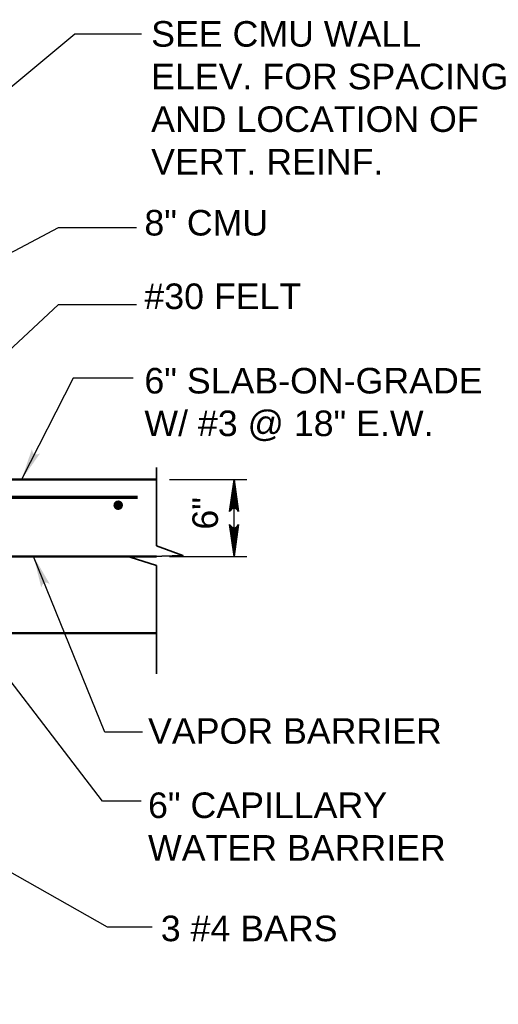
# Model space of a CAD drawing. Extents: x -312 to 328, y -156 to 292.
# Tile 21 of 89: x -216 to -179, y 176 to 253. Entities that reach past the tile are written whole.
import ezdxf

# ---------------------------------------------------------------- set-up
doc = ezdxf.new("R2010")
doc.units = 0
doc.header["$MEASUREMENT"] = 0
for name, color, linetype, lineweight in [('Level 1', 253, 'Continuous', 18), ('S-Anno-Brkl', 2, 'Continuous', 35), ('S-Anno-Dims', 33, 'Continuous', 35), ('S-Anno-Text', 53, 'Continuous', 25), ('S-Sect-Conc', 6, 'Continuous', 50), ('S-Sect-Fngr', 2, 'Continuous', 50), ('S-Sect-Rbar', 7, 'Continuous', 70)]:
    doc.layers.add(name, color=color, linetype=linetype, lineweight=lineweight)
doc.styles.add('NOTES', font='romans.shx')

# ---------------------------------------------------------------- blocks, each defined once
blk = doc.blocks.new('LARROW')
at = {"color": 0, "linetype": 'ByBlock', "lineweight": -2, "flags": 128}
blk.add_lwpolyline([(-4.93, 0.71), (0, 0), (-4.92, -0.71), (-4.77, -0.59), (-4.55, -0.38), (-4.44, -0.19), (-4.42, 0), (-4.46, 0.21), (-4.57, 0.41), (-4.79, 0.61), (-4.93, 0.71), (-0.15, 0.01), (-4.76, -0.67), (-4.62, -0.56), (-4.39, -0.34), (-4.32, -0.06), (-4.37, 0.22), (-4.5, 0.41), (-4.67, 0.57), (-4.78, 0.65), (-0.41, 0.01), (-4.56, -0.59), (-4.41, -0.49), (-4.33, -0.37), (-4.25, -0.21), (-4.21, 0.01), (-4.23, 0.19), (-4.32, 0.33), (-4.5, 0.44), (-4.61, 0.58), (-0.71, 0.01), (-4.33, -0.5), (-4.17, -0.3), (-4.12, -0.06), (-4.14, 0.22), (-4.45, 0.51), (-1.05, 0.02), (-4.12, -0.41), (-4.07, -0.26), (-3.98, -0.04), (-4.04, 0.21), (-4.28, 0.43), (-1.36, 0.02), (-4.01, -0.31), (-3.92, -0.14), (-3.88, 0.04), (-4.07, 0.33), (-1.73, 0.02), (-3.85, -0.24), (-3.79, -0.11), (-3.77, 0.04), (-3.92, 0.25), (-2.17, 0.02), (-3.71, -0.15), (-3.67, 0.05), (-3.81, 0.17), (-2.53, 0.02), (-3.61, -0.09), (-3.63, 0.1), (-2.9, 0.02), (-3.57, -0.03), (-3.59, 0.03), (-3.36, 0.03)], dxfattribs=at)

msp = doc.modelspace()

# ---------------------------------------------------------------- hatches: boundary and pattern name
at = {"layer": 'S-Anno-Text', "extrusion": (0, 0, -1)}
for points in [[(215.94822, 217.12874), (214.4892, 219.19324), (214.56463, 219.15544), (214.70635, 219.10197), (214.82543, 219.09756), (214.92886, 219.12788), (215.00621, 219.18302), (215.07087, 219.27662), (215.11708, 219.42365), (215.13504, 219.52037)], [(214.39799, 208.67437), (214.3772, 208.75613), (214.32485, 208.89827), (214.25024, 208.99118), (214.15961, 209.04953), (214.0673, 209.07192), (213.95421, 209.05954), (213.81281, 208.99822), (213.72793, 208.94849), (215.00372, 211.12874)]]:
    msp.add_hatch(color=256, dxfattribs=at).paths.add_polyline_path(points, flags=16)
at = {"layer": 'S-Sect-Rbar'}
msp.add_hatch(color=256, dxfattribs=at).paths.add_polyline_path([(-208.38535, 215.50374, 1), (-208.38535, 214.75374, 1)], flags=16)

# ---------------------------------------------------------------- linework, layer by layer
at = {"layer": 'Level 1', "color": 214, "linetype": 'Continuous', "lineweight": 25}
msp.add_3dface([(-311.9741, -156.26001), (328.0259, -156.26001), (328.0259, 291.73999), (-311.9741, 291.73999)], dxfattribs=at)
msp.add_3dface([(-311.9741, -156.26001), (328.0259, -156.26001), (328.0259, 291.73999), (-311.9741, 291.73999)], dxfattribs=at)
msp.add_3dface([(-311.9741, -156.26001), (328.0259, -156.26001), (328.0259, 291.73999), (-311.9741, 291.73999)], dxfattribs=at)
at = {"layer": 'S-Anno-Brkl'}
for p, q in [((-205.38535, 211.95474), (-205.38535, 218.08749)), ((-205.38535, 201.94037), (-205.38535, 210.42312))]:
    msp.add_line(p, q, dxfattribs=at)
at = {"layer": 'S-Anno-Brkl', "flags": 128}
msp.add_lwpolyline([(-205.38535, 211.95474), (-203.32297, 211.18774), (-207.44772, 211.06974), (-205.38535, 210.42312)], dxfattribs=at)
at = {"layer": 'S-Anno-Dims', "lineweight": 25}
for p, q in [((-204.38735, 217.12874), (-198.32547, 217.12874)), ((-199.32347, 211.12874), (-199.32347, 217.12874)), ((-204.38735, 211.12874), (-198.32547, 211.12874))]:
    msp.add_line(p, q, dxfattribs=at)
at = {"layer": 'S-Anno-Text', "flags": 128}
for points in [[(-206.55547, 251.97087), (-211.77372, 251.97087), (-232.64647, 234.59649)], [(-206.94685, 236.81724), (-213.07822, 236.81724), (-229.38535, 228.19537)], [(-206.94685, 230.80812), (-213.07822, 230.80812), (-229.0641, 215.91574)], [(-207.20772, 225.06024), (-211.9041, 225.06024), (-215.94822, 217.12874)], [(-206.4886, 197.37937), (-209.4216, 197.37937), (-215.00372, 211.12874)], [(-206.58322, 191.97762), (-209.61072, 191.97762), (-221.43747, 207.42474)], [(-205.7316, 182.11187), (-209.23235, 182.11187), (-226.45197, 191.87299)]]:
    msp.add_lwpolyline(points, dxfattribs=at)
at = {"layer": 'S-Sect-Conc'}
for p, q in [((-229.38535, 217.12874), (-205.38535, 217.12874)), ((-229.38535, 211.12874), (-205.38535, 211.12874))]:
    msp.add_line(p, q, dxfattribs=at)
at = {"layer": 'S-Sect-Fngr'}
msp.add_line((-229.38535, 205.12874), (-205.38535, 205.12874), dxfattribs=at)
at = {"layer": 'S-Sect-Rbar'}
msp.add_line((-228.14022, 215.75374), (-206.87097, 215.75374), dxfattribs=at)

# ---------------------------------------------------------------- block references
at = {"layer": 'S-Anno-Dims', "lineweight": 25, "xscale": 0.5065787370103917, "yscale": 0.4901954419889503, "zscale": 0.03175}
for p, rotation in [((-199.32347, 217.12874), 90), ((-199.32347, 211.12874), 270)]:
    msp.add_blockref('LARROW', p, dxfattribs=dict(at, rotation=rotation))

# ---------------------------------------------------------------- texts
at = {"layer": 'S-Anno-Dims', "lineweight": 25, "insert": (-202.58696, 213.21963), "char_height": 2, "attachment_point": 1, "rotation": 90, "line_spacing_factor": 0.734563, "style": 'NOTES'}
msp.add_mtext('\\fArial|b0|i0|c0|p39;6"', dxfattribs=at)
at = {"layer": 'S-Anno-Text', "char_height": 2, "attachment_point": 1, "style": 'NOTES'}
for s, insert in [('\\fArial|b0|i0|c0|p39;SEE CMU WALL\\PELEV. FOR SPACING\\PAND LOCATION OF\\PVERT. REINF.', (-205.8106, 253.00317)), ('\\fArial|b0|i0|c0|p39;6" SLAB-ON-GRADE\\PW/ #3 @ 18" E.W.', (-206.34022, 225.87026)), ('\\fArial|b0|i0|c0|p39;6" CAPILLARY\\PWATER BARRIER', (-206.05397, 192.65747))]:
    msp.add_mtext(s, dxfattribs=dict(at, insert=insert))
for s, insert, line_spacing_factor in [('\\fArial|b0|i0|c0|p39;8" CMU', (-206.34022, 238.22823), 0.73751), ('\\fArial|b0|i0|c0|p39;#30 FELT', (-206.34022, 232.47608), 0.73751), ('\\fArial|b0|i0|c0|p39;VAPOR BARRIER', (-206.05397, 198.4678), 0.740469), ('\\fArial|b0|i0|c0|p39;3 #4 BARS', (-205.0561, 183.02085), 0.73751)]:
    msp.add_mtext(s, dxfattribs=dict(at, insert=insert, line_spacing_factor=line_spacing_factor))

doc.saveas('drawing.dxf')
